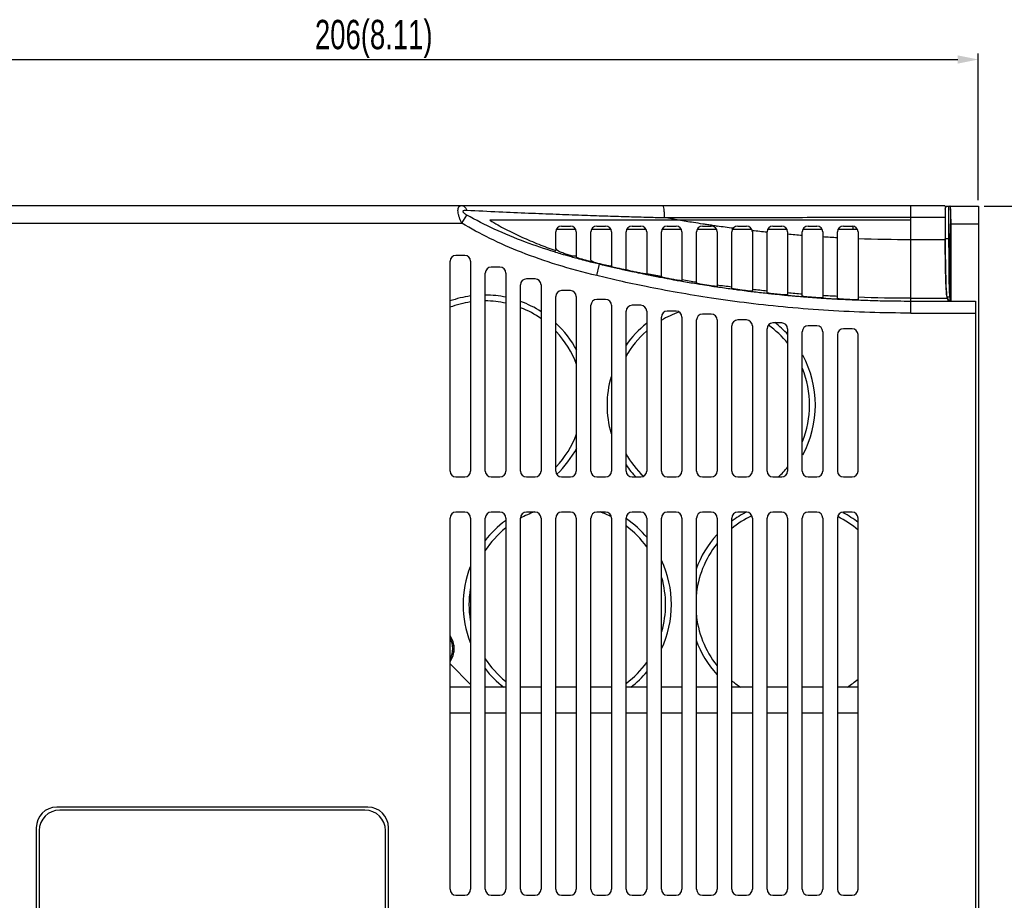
# Model space of a CAD drawing. Header units: millimetres. Extents: x -641 to 119, y -160 to 916.
# Tile 63 of 64: x -209 to -41, y 415 to 565. Entities that reach past the tile are written whole.
import ezdxf

# ---------------------------------------------------------------- set-up
doc = ezdxf.new("R2010")
doc.units = ezdxf.units.MM
doc.header["$LTSCALE"] = 32.67
doc.header["$PDMODE"] = 3
doc.header["$PDSIZE"] = 0.3125
doc.layers.get('0').update_dxf_attribs({"linetype": 'CONTINUOUS'})
doc.layers.get('Defpoints').update_dxf_attribs({"linetype": 'CONTINUOUS'})
doc.layers.add('02___PRT_ALL_AXES', color=7, linetype='CONTINUOUS')
doc.styles.get("Standard").update_dxf_attribs({"font": 'txt', "width": 0.7})
doc.dimstyles.new('DIMSTYLE_1', dxfattribs={"dimtxt": 5, "dimasz": 0.1875, "dimexe": 0.18, "dimexo": 0.0625, "dimgap": 0.09, "dimtad": 1, "dimdsep": 46, "dimtxsty": 'Standard', "dimblk": '_FILLED', "dimblk1": '_FILLED', "dimblk2": '_FILLED', "dimcen": 0.09, "dimadec": 0, "dimazin": 0, "dimtp": 0.01, "dimtm": 0.01, "dimtfac": 1, "dimtofl": 0, "dimtmove": 0, "dimatfit": 3, "dimldrblk": '_FILLED', "dimfxl": 0, "dimtolj": 1, "dimarcsym": 0})

# ---------------------------------------------------------------- blocks, each defined once
blk = doc.blocks.new('_FILLED')
at = {"color": 0, "linetype": 'ByBlock'}
blk.add_solid([(0, 0), (-1, 0.2), (-1, -0.2)], dxfattribs=at)
blk = doc.blocks.new('*D4')
at = {"color": 0, "linetype": 'Continuous', "lineweight": -2}
for p, q in [((-251.54, 532.59), (-251.54, 558.98)), ((-45.54, 534), (-45.54, 558.98)), ((-248.04, 557.98), (-49.04, 557.98))]:
    blk.add_line(p, q, dxfattribs=at)
at = {"layer": 'Defpoints', "color": 0, "linetype": 'Continuous', "lineweight": 0}
for p in [(-45.54, 557.98), (-45.54, 533), (-251.54, 531.59)]:
    blk.add_point(p, dxfattribs=at)
at = {"color": 0, "linetype": 'Continuous', "lineweight": -2, "xscale": 3.5, "yscale": 3.5, "zscale": 3.5, "rotation": 180}
blk.add_blockref('_FILLED', (-251.54, 557.98), dxfattribs=at)
at = {"color": 0, "linetype": 'Continuous', "lineweight": -2, "xscale": 3.5, "yscale": 3.5, "zscale": 3.5}
blk.add_blockref('_FILLED', (-45.54, 557.98), dxfattribs=at)
at = {"color": 0, "linetype": 'Continuous', "insert": (-148.54, 561.48), "char_height": 5, "attachment_point": 5}
blk.add_mtext('\\A1;206(8.11)', dxfattribs=at)
blk = doc.blocks.new('*D5')
at = {"color": 0, "linetype": 'Continuous', "lineweight": -2}
for p, q in [((-44.54, 533), (-25.01, 533)), ((-26.01, 529.5), (-26.01, 291.7)), ((-44.54, 288.2), (-25.01, 288.2))]:
    blk.add_line(p, q, dxfattribs=at)
at = {"layer": 'Defpoints', "color": 0, "linetype": 'Continuous', "lineweight": 0}
for p in [(-45.54, 533), (-45.54, 288.2), (-26.01, 288.2)]:
    blk.add_point(p, dxfattribs=at)
at = {"color": 0, "linetype": 'Continuous', "lineweight": -2, "xscale": 3.5, "yscale": 3.5, "zscale": 3.5}
for p, rotation in [((-26.01, 533), 90), ((-26.01, 288.2), 270)]:
    blk.add_blockref('_FILLED', p, dxfattribs=dict(at, rotation=rotation))
at = {"color": 0, "linetype": 'Continuous', "insert": (-29.51, 410.6), "char_height": 5, "attachment_point": 5, "rotation": 90}
blk.add_mtext('\\A1;244.8(9.65)', dxfattribs=at)

msp = doc.modelspace()

# ---------------------------------------------------------------- linework, layer by layer
at = {"color": 7, "linetype": 'Continuous'}
for p, q in [((-229.537, 533.1), (-51.251, 533.1)), ((-57.037, 514.777), (-57.037, 533.1)), ((-51.229, 533), (-50.399, 533)), ((-51.174, 532.5), (-51.202, 532.5)), ((-51.174, 532.5), (-51.174, 527.444)), ((-50.537, 527.444), (-50.537, 533)), ((-50.339, 533), (-45.537, 533)), ((-45.537, 533), (-45.537, 288.2)), ((-230.337, 530.1), (-133.516, 530.1)), ((-133.515, 530.1), (-132.669, 531.47)), ((-57.037, 531.1), (-51.181, 531.1)), ((-51.181, 531.1), (-51.181, 527.26)), ((-117.537, 525.851), (-117.537, 528.6)), ((-114.127, 529), (-117.452, 529)), ((-116.537, 529.6), (-115.037, 529.6)), ((-114.037, 528.6), (-114.037, 524.595)), ((-111.537, 523.806), (-111.537, 528.6)), ((-108.126, 529), (-111.451, 529)), ((-110.537, 529.6), (-109.037, 529.6)), ((-108.037, 528.6), (-108.037, 522.829)), ((-105.537, 522.212), (-105.537, 528.6)), ((-102.125, 529), (-105.449, 529)), ((-104.537, 529.6), (-103.037, 529.6)), ((-102.037, 528.6), (-102.037, 521.445)), ((-99.537, 520.999), (-99.537, 528.6)), ((-96.125, 529), (-99.449, 529)), ((-98.537, 529.6), (-97.037, 529.6)), ((-96.037, 528.6), (-96.037, 520.311)), ((-93.537, 519.887), (-93.537, 528.6)), ((-90.125, 529), (-93.449, 529)), ((-92.537, 529.6), (-91.037, 529.6)), ((-90.037, 528.6), (-90.037, 519.342)), ((-87.537, 518.987), (-87.537, 528.6)), ((-84.147, 529), (-87.45, 529)), ((-86.537, 529.6), (-85.037, 529.6)), ((-84.037, 528.6), (-84.037, 518.537)), ((-81.537, 518.25), (-81.537, 528.6)), ((-78.124, 529), (-81.449, 529)), ((-80.537, 529.6), (-79.037, 529.6)), ((-78.037, 528.6), (-78.037, 517.895)), ((-75.537, 517.676), (-75.537, 528.6)), ((-72.124, 529), (-75.449, 529)), ((-74.537, 529.6), (-73.037, 529.6)), ((-72.037, 528.6), (-72.037, 517.327)), ((-69.537, 517.262), (-69.537, 528.6)), ((-66.124, 529), (-69.449, 529)), ((-68.537, 529.6), (-67.037, 529.6)), ((-66.932, 529.6), (-66.932, 529)), ((-66.037, 528.6), (-66.037, 517.095)), ((-50.287, 517.03), (-50.287, 530)), ((-50.287, 530), (-45.537, 530)), ((-50.192, 516.828), (-50.192, 530)), ((-51.181, 527.26), (-57.037, 527.26)), ((-50.537, 527.444), (-51.174, 527.444)), ((-135.537, 487.85), (-135.537, 523.6)), ((-133.037, 524.6), (-134.537, 524.6)), ((-132.037, 523.6), (-132.037, 487.85)), ((-127.037, 522.6), (-128.537, 522.6)), ((-110.543, 521.15), (-110.122, 522.894)), ((-110.122, 522.894), (-110.075, 523.087)), ((-105.537, 522.1), (-105.537, 522.129)), ((-129.537, 487.85), (-129.537, 521.6)), ((-126.037, 521.6), (-126.037, 487.85)), ((-121.037, 520.6), (-122.537, 520.6)), ((-123.537, 487.85), (-123.537, 519.6)), ((-120.037, 519.6), (-120.037, 487.85)), ((-115.037, 518.6), (-116.537, 518.6)), ((-117.537, 487.85), (-117.537, 517.6)), ((-114.037, 517.6), (-114.037, 487.85)), ((-109.037, 517.1), (-110.537, 517.1)), ((-69.537, 517.262), (-69.537, 517.175)), ((-57.037, 517.298), (-50.862, 517.298)), ((-46.037, 516.769), (-57.037, 516.769)), ((-50.862, 517.298), (-50.691, 516.871)), ((-50.377, 517.482), (-50.855, 517.482)), ((-50.691, 517.071), (-50.855, 517.482)), ((-50.691, 516.871), (-50.691, 517.071)), ((-50.287, 517.03), (-50.377, 517.482)), ((-50.192, 516.828), (-46.037, 516.828)), ((-46.037, 516.828), (-46.037, 304.368)), ((-111.537, 487.85), (-111.537, 516.1)), ((-108.037, 516.1), (-108.037, 487.85)), ((-105.537, 487.85), (-105.537, 515.1)), ((-103.037, 516.1), (-104.537, 516.1)), ((-102.037, 515.1), (-102.037, 487.85)), ((-97.037, 515.1), (-98.537, 515.1)), ((-99.537, 487.85), (-99.537, 514.1)), ((-96.037, 514.1), (-96.037, 487.85)), ((-93.537, 487.85), (-93.537, 513.6)), ((-91.037, 514.6), (-92.537, 514.6)), ((-90.037, 513.6), (-90.037, 487.85)), ((-85.037, 513.6), (-86.537, 513.6)), ((-57.037, 514.777), (-46.037, 514.777)), ((-87.537, 487.85), (-87.537, 512.6)), ((-84.037, 512.6), (-84.037, 487.85)), ((-81.537, 487.85), (-81.537, 512.1)), ((-79.037, 513.1), (-80.537, 513.1)), ((-78.037, 512.1), (-78.037, 487.85)), ((-73.037, 512.6), (-74.537, 512.6)), ((-67.037, 512.1), (-68.537, 512.1)), ((-75.537, 487.85), (-75.537, 511.6)), ((-72.037, 511.6), (-72.037, 487.85)), ((-69.537, 511.1), (-69.537, 487.85)), ((-66.037, 487.85), (-66.037, 511.1)), ((-134.537, 486.85), (-133.037, 486.85)), ((-128.537, 486.85), (-127.037, 486.85)), ((-122.537, 486.85), (-121.037, 486.85)), ((-116.537, 486.85), (-115.037, 486.85)), ((-110.537, 486.85), (-109.037, 486.85)), ((-104.537, 486.85), (-103.037, 486.85)), ((-98.537, 486.85), (-97.037, 486.85)), ((-92.537, 486.85), (-91.037, 486.85)), ((-86.537, 486.85), (-85.037, 486.85)), ((-80.537, 486.85), (-79.037, 486.85)), ((-74.537, 486.85), (-73.037, 486.85)), ((-68.537, 486.85), (-67.037, 486.85)), ((-135.537, 416.6), (-135.537, 479.85)), ((-133.037, 480.85), (-134.537, 480.85)), ((-132.037, 479.85), (-132.037, 416.6)), ((-129.537, 416.6), (-129.537, 479.85)), ((-127.037, 480.85), (-128.537, 480.85)), ((-126.037, 479.85), (-126.037, 416.6)), ((-123.537, 416.6), (-123.537, 479.85)), ((-121.037, 480.85), (-122.537, 480.85)), ((-120.037, 479.85), (-120.037, 416.6)), ((-117.537, 416.6), (-117.537, 479.85)), ((-115.037, 480.85), (-116.537, 480.85)), ((-114.037, 479.85), (-114.037, 416.6)), ((-111.537, 416.6), (-111.537, 479.85)), ((-109.037, 480.85), (-110.537, 480.85)), ((-108.037, 479.85), (-108.037, 416.6)), ((-105.537, 416.6), (-105.537, 479.85)), ((-103.037, 480.85), (-104.537, 480.85)), ((-102.037, 479.85), (-102.037, 416.6)), ((-99.537, 416.6), (-99.537, 479.85)), ((-97.037, 480.85), (-98.537, 480.85)), ((-96.037, 479.85), (-96.037, 416.6)), ((-93.537, 416.6), (-93.537, 479.85)), ((-91.037, 480.85), (-92.537, 480.85)), ((-90.037, 479.85), (-90.037, 416.6)), ((-87.537, 416.6), (-87.537, 479.85)), ((-85.037, 480.85), (-86.537, 480.85)), ((-84.037, 479.85), (-84.037, 416.6)), ((-81.537, 416.6), (-81.537, 479.85)), ((-79.037, 480.85), (-80.537, 480.85)), ((-78.037, 479.85), (-78.037, 416.6)), ((-75.537, 416.6), (-75.537, 479.85)), ((-73.037, 480.85), (-74.537, 480.85)), ((-72.037, 479.85), (-72.037, 416.6)), ((-69.537, 479.85), (-69.537, 416.6)), ((-67.037, 480.85), (-68.537, 480.85)), ((-66.037, 416.6), (-66.037, 479.85)), ((-134.887, 458.201), (-134.887, 456.999)), ((-132.037, 451.5), (-135.537, 455)), ((-135.537, 451.1), (-132.037, 451.1)), ((-129.537, 451.1), (-126.037, 451.1)), ((-123.537, 451.1), (-120.037, 451.1)), ((-117.537, 451.1), (-114.037, 451.1)), ((-111.537, 451.1), (-108.037, 451.1)), ((-105.537, 451.1), (-102.037, 451.1)), ((-99.537, 451.1), (-96.037, 451.1)), ((-93.537, 451.1), (-90.037, 451.1)), ((-87.537, 451.1), (-84.037, 451.1)), ((-81.537, 451.1), (-78.037, 451.1)), ((-75.537, 451.1), (-72.037, 451.1)), ((-69.537, 451.1), (-66.037, 451.1)), ((-132.037, 446.6), (-135.537, 446.6)), ((-126.037, 446.6), (-129.537, 446.6)), ((-120.037, 446.6), (-123.537, 446.6)), ((-114.037, 446.6), (-117.537, 446.6)), ((-108.037, 446.6), (-111.537, 446.6)), ((-102.037, 446.6), (-105.537, 446.6)), ((-96.037, 446.6), (-99.537, 446.6)), ((-90.037, 446.6), (-93.537, 446.6)), ((-84.037, 446.6), (-87.537, 446.6)), ((-78.037, 446.6), (-81.537, 446.6)), ((-72.037, 446.6), (-75.537, 446.6)), ((-66.037, 446.6), (-69.537, 446.6)), ((-149.537, 430.6), (-202.537, 430.6)), ((-150.037, 430.1), (-202.037, 430.1)), ((-206.037, 427.1), (-206.037, 394.1)), ((-205.537, 426.6), (-205.537, 394.6)), ((-146.537, 394.6), (-146.537, 426.6)), ((-146.037, 394.1), (-146.037, 427.1)), ((-134.537, 415.6), (-133.037, 415.6)), ((-128.537, 415.6), (-127.037, 415.6)), ((-122.537, 415.6), (-121.037, 415.6)), ((-116.537, 415.6), (-115.037, 415.6)), ((-110.537, 415.6), (-109.037, 415.6)), ((-104.537, 415.6), (-103.037, 415.6)), ((-98.537, 415.6), (-97.037, 415.6)), ((-92.537, 415.6), (-91.037, 415.6)), ((-86.537, 415.6), (-85.037, 415.6)), ((-80.537, 415.6), (-79.037, 415.6)), ((-74.537, 415.6), (-73.037, 415.6)), ((-68.537, 415.6), (-67.037, 415.6))]:
    msp.add_line(p, q, dxfattribs=at)
for centre, radius, start, end in [((-116.537, 528.6), 1, 90, 180), ((-115.037, 528.6), 1, 0, 90), ((-110.537, 528.6), 1, 90, 180), ((-109.037, 528.6), 1, 0, 90), ((-104.537, 528.6), 1, 90, 180), ((-103.037, 528.6), 1, 0, 90), ((-98.537, 528.6), 1, 90, 180), ((-97.037, 528.6), 1, 0, 90), ((-92.537, 528.6), 1, 90, 180), ((-91.037, 528.6), 1, 0, 90), ((-86.537, 528.6), 1, 90, 180), ((-85.037, 528.6), 1, 0, 90), ((-80.537, 528.6), 1, 90, 180), ((-79.037, 528.6), 1, 0, 90), ((-74.537, 528.6), 1, 90, 180), ((-73.037, 528.6), 1, 0, 90), ((-68.537, 528.6), 1, 90, 180), ((-67.037, 528.6), 1, 0, 90), ((-134.537, 523.6), 1, 90, 180), ((-133.037, 523.6), 1, 0, 90), ((-128.537, 521.6), 1, 90, 180), ((-127.037, 521.6), 1, 0, 90), ((-122.537, 519.6), 1, 90, 180), ((-121.037, 519.6), 1, 0, 90), ((-116.537, 517.6), 1, 90, 180), ((-115.037, 517.6), 1, 0, 90), ((-129.637, 500.1), 16.75, 98.26594, 110.7075), ((-129.637, 500.1), 17.75, 97.80063, 109.46914), ((-129.637, 500.1), 17.75, 78.2317, 89.6766), ((-129.637, 500.1), 16.75, 77.51933, 89.65607), ((-129.637, 500.1), 17.75, 57.10229, 69.82283), ((-110.537, 516.1), 1, 90, 180), ((-109.037, 516.1), 1, 0, 90), ((-129.637, 500.1), 16.75, 54.81476, 68.54125), ((-104.537, 515.1), 1, 90, 180), ((-103.037, 515.1), 1, 0, 90), ((-98.537, 514.1), 1, 90, 180), ((-97.037, 514.1), 1, 0, 90), ((-91.037, 499.1), 16.75, 109.01003, 120.52555), ((-92.537, 513.6), 1, 90, 180), ((-91.037, 513.6), 1, 0, 90), ((-86.537, 512.6), 1, 90, 180), ((-85.037, 512.6), 1, 0, 90), ((-129.637, 500.1), 17.75, 27.9776, 46.92198), ((-91.037, 499.1), 16.75, 131.12441, 150.50893), ((-91.037, 499.1), 17.75, 128.49257, 144.9058), ((-80.537, 512.1), 1, 90, 180), ((-91.037, 499.1), 16.75, 38.81326, 54.43717), ((-91.037, 499.1), 17.75, 42.57374, 52.45228), ((-79.037, 512.1), 1, 0, 90), ((-74.537, 511.6), 1, 90, 180), ((-73.037, 511.6), 1, 0, 90), ((-68.537, 511.1), 1, 90, 180), ((-67.037, 511.1), 1, 0, 90), ((-129.637, 500.1), 16.75, 20.70414, 43.43696), ((-91.037, 499.1), 17.75, 331.37282, 28.62718), ((-91.037, 499.1), 16.75, 338.18304, 21.81581), ((-91.037, 499.1), 17.75, 164.21044, 195.78956), ((-129.637, 500.1), 16.75, 316.56279, 339.29519), ((-129.637, 500.1), 17.75, 313.86361, 332.02227), ((-91.037, 499.1), 16.75, 209.49113, 226.43228), ((-91.037, 499.1), 17.75, 215.09433, 223.90789), ((-91.037, 499.1), 16.75, 312.90639, 321.18715), ((-134.537, 487.85), 1, 180, 270), ((-133.037, 487.85), 1, 270, 0), ((-128.537, 487.85), 1, 180, 270), ((-127.037, 487.85), 1, 270, 0), ((-122.537, 487.85), 1, 180, 270), ((-121.037, 487.85), 1, 270, 0), ((-116.537, 487.85), 1, 180, 270), ((-115.037, 487.85), 1, 270, 0), ((-110.537, 487.85), 1, 180, 270), ((-109.037, 487.85), 1, 270, 0), ((-104.537, 487.85), 1, 180, 270), ((-103.037, 487.85), 1, 270, 0), ((-98.537, 487.85), 1, 180, 270), ((-97.037, 487.85), 1, 270, 0), ((-92.537, 487.85), 1, 180, 270), ((-91.037, 487.85), 1, 270, 0), ((-86.537, 487.85), 1, 180, 270), ((-85.037, 487.85), 1, 270, 0), ((-80.537, 487.85), 1, 180, 270), ((-79.037, 487.85), 1, 270, 0), ((-74.537, 487.85), 1, 180, 270), ((-73.037, 487.85), 1, 270, 0), ((-68.537, 487.85), 1, 180, 270), ((-67.037, 487.85), 1, 270, 0), ((-134.537, 479.85), 1, 90, 180), ((-133.037, 479.85), 1, 0, 90), ((-128.537, 479.85), 1, 90, 180), ((-127.037, 479.85), 1, 0, 90), ((-122.537, 479.85), 1, 90, 180), ((-115.567, 465.1), 16.75, 109.51348, 118.39939), ((-121.037, 479.85), 1, 0, 90), ((-116.537, 479.85), 1, 90, 180), ((-115.037, 479.85), 1, 0, 90), ((-110.537, 479.85), 1, 90, 180), ((-115.567, 465.1), 16.75, 63.26997, 70.48819), ((-109.037, 479.85), 1, 0, 90), ((-104.537, 479.85), 1, 90, 180), ((-103.037, 479.85), 1, 0, 90), ((-98.537, 479.85), 1, 90, 180), ((-97.037, 479.85), 1, 0, 90), ((-92.537, 479.85), 1, 90, 180), ((-91.037, 479.85), 1, 0, 90), ((-76.937, 465.1), 17.75, 117.21327, 126.89525), ((-76.937, 465.1), 16.75, 115.44428, 129.43276), ((-86.537, 479.85), 1, 90, 180), ((-85.037, 479.85), 1, 0, 90), ((-80.537, 479.85), 1, 90, 180), ((-79.037, 479.85), 1, 0, 90), ((-74.537, 479.85), 1, 90, 180), ((-73.037, 479.85), 1, 0, 90), ((-68.537, 479.85), 1, 90, 180), ((-76.937, 465.1), 16.75, 49.29838, 63.51955), ((-76.937, 465.1), 17.75, 51.90558, 61.90052), ((-67.037, 479.85), 1, 0, 90), ((-115.567, 465.1), 16.75, 128.88162, 146.86221), ((-115.567, 465.1), 17.75, 126.37436, 142.11417), ((-115.567, 465.1), 17.75, 40.01235, 55.384), ((-115.567, 465.1), 16.75, 36.10553, 52.98704), ((-76.937, 465.1), 17.75, 137.90944, 160.02449), ((-76.937, 465.1), 16.75, 141.69958, 175.03802), ((-115.567, 465.1), 17.75, 158.6632, 201.33699), ((-115.567, 465.1), 17.75, 334.80069, 25.19931), ((-115.567, 465.1), 16.75, 344.0886, 15.91284), ((-115.567, 465.1), 16.75, 170.77607, 189.21917), ((-76.937, 465.1), 16.75, 184.95996, 218.30091), ((-138.837, 457.6), 3.75, 331.79496, 28.20504), ((-76.937, 465.1), 17.75, 199.97568, 222.09049), ((-115.567, 465.1), 16.75, 213.13711, 231.11873), ((-115.567, 465.1), 16.75, 307.01311, 323.89537), ((-115.567, 465.1), 17.75, 217.88569, 232.45228), ((-115.567, 465.1), 17.75, 307.5478, 319.98753), ((-76.937, 465.1), 16.75, 230.56765, 237.05897), ((-76.937, 465.1), 16.75, 302.94176, 310.70218), ((-202.537, 427.1), 3.5, 90, 180), ((-202.037, 426.6), 3.5, 90, 180), ((-150.037, 426.6), 3.5, 0, 90), ((-149.537, 427.1), 3.5, 0, 90), ((-134.537, 416.6), 1, 180, 270), ((-133.037, 416.6), 1, 270, 0), ((-128.537, 416.6), 1, 180, 270), ((-127.037, 416.6), 1, 270, 0), ((-122.537, 416.6), 1, 180, 270), ((-121.037, 416.6), 1, 270, 0), ((-116.537, 416.6), 1, 180, 270), ((-115.037, 416.6), 1, 270, 0), ((-110.537, 416.6), 1, 180, 270), ((-109.037, 416.6), 1, 270, 0), ((-104.537, 416.6), 1, 180, 270), ((-103.037, 416.6), 1, 270, 0), ((-98.537, 416.6), 1, 180, 270), ((-97.037, 416.6), 1, 270, 0), ((-92.537, 416.6), 1, 180, 270), ((-91.037, 416.6), 1, 270, 0), ((-86.537, 416.6), 1, 180, 270), ((-85.037, 416.6), 1, 270, 0), ((-80.537, 416.6), 1, 180, 270), ((-79.037, 416.6), 1, 270, 0), ((-74.537, 416.6), 1, 180, 270), ((-73.037, 416.6), 1, 270, 0), ((-68.537, 416.6), 1, 180, 270), ((-67.037, 416.6), 1, 270, 0)]:
    msp.add_arc(centre, radius, start, end, dxfattribs=at)
for points, start_tangent, end_tangent in [([(-133.746, 530.562), (-133.953, 531.056), (-134.102, 531.558), (-134.185, 532.026), (-134.18, 532.425), (-134.105, 532.74), (-133.953, 532.953), (-133.754, 533.067), (-133.536, 533.1)], (-0.4214335, 0.9068593), (1, -0.0001072)), ([(-133.536, 533.1), (-133.213, 533.005), (-132.92, 532.731), (-132.685, 532.303)], (1, -0.0001095), (0.3723055, -0.9281103)), ([(-132.669, 531.47), (-132.897, 531.61), (-133.097, 531.757), (-133.249, 531.904), (-133.329, 532.037), (-133.327, 532.148), (-133.246, 532.231), (-133.095, 532.283), (-132.9, 532.305), (-132.685, 532.303)], (-0.8684157, 0.4958369), (0.9987443, -0.050098)), ([(-132.685, 532.303), (-127.208, 532.042), (-122.147, 531.822), (-117.462, 531.635), (-113.106, 531.474), (-109.113, 531.337), (-105.461, 531.22), (-102.116, 531.12), (-99.038, 531.034)], (0.9987472, -0.0500395), (0.9996378, -0.0269115)), ([(-99.399, 533.1), (-99.258, 532.941), (-99.139, 532.491), (-99.062, 531.82), (-99.038, 531.034)], (1, -0.0000002), (-0.0059161, -0.9999825)), ([(-51.174, 532.5), (-51.107, 532.75), (-50.924, 532.933)], (0, 1), (0.8671284, 0.4980847)), ([(-50.924, 532.933), (-50.674, 533)], (0.8671284, 0.4980847), (1, 0)), ([(-50.379, 532.999), (-50.399, 532.998)], (-1, 0), (-0.989175, -0.1467409)), ([(-50.339, 532.996), (-50.379, 532.999)], (-0.992723, 0.1204205), (-1, 0)), ([(-50.323, 532.847), (-50.309, 532.423), (-50.297, 531.759), (-50.29, 530.927), (-50.287, 530)], (-0.1841533, -0.9828975), (-0.0000096, -1)), ([(-50.339, 532.996), (-50.299, 532.999), (-50.279, 532.998)], (0.9927142, 0.1204928), (0.9891849, -0.1466737)), ([(-50.339, 532.996), (-50.323, 532.847)], (0.9929117, -0.1188544), (-0.1841533, -0.9828975)), ([(-50.192, 530), (-50.196, 530.926), (-50.208, 531.763), (-50.228, 532.427), (-50.252, 532.853), (-50.279, 533)], (0.0000203, 1), (-0.9999999, -0.0004615)), ([(-133.515, 530.1), (-133.746, 530.562)], (-0.4757876, 0.8795602), (-0.4214335, 0.9068593)), ([(-110.543, 521.15), (-117.295, 523.006), (-123.362, 525.126), (-128.774, 527.497), (-133.516, 530.1)], (-0.9720206, 0.2348957), (-0.8506224, 0.5257771)), ([(-117.758, 525.191), (-122.677, 526.874), (-127.996, 529.079), (-132.669, 531.47)], (-0.9544372, 0.2984118), (-0.8683284, 0.4959897)), ([(-126.037, 530.596), (-128.757, 530.6)], (-0.9999992, -0.0012659), (-0.999988, 0.0048937)), ([(-128.757, 530.6), (-126.068, 529.074), (-123.282, 527.715), (-120.432, 526.502), (-117.679, 525.47)], (0.8527587, -0.5223051), (0.9430797, -0.3325667)), ([(-123.537, 530.6), (-123.987, 530.6), (-126.037, 530.596)], (-0.9999995, -0.0009919), (-0.9999992, -0.0012659)), ([(-120.037, 530.6), (-123.537, 530.6)], (-0.9999999, 0.0005012), (-0.9999995, -0.0009919)), ([(-96.564, 530.6), (-102.027, 530.6), (-107.589, 530.6), (-113.179, 530.6), (-118.705, 530.6), (-120.037, 530.6)], (-0.9999993, 0.0011665), (-0.9999999, 0.0005012)), ([(-99.038, 531.034), (-94.439, 531.047), (-89.398, 531.06), (-83.897, 531.072), (-77.923, 531.083), (-71.463, 531.092), (-64.504, 531.098), (-57.037, 531.1)], (0.9999957, 0.0029229), (1, 0)), ([(-96.564, 530.6), (-99.038, 531.034)], (-0.9858339, 0.1677245), (-0.9839823, 0.1782664)), ([(-94.066, 530.189), (-96.565, 530.6)], (-0.9875828, 0.1570994), (-0.9858328, 0.1677309)), ([(-93.986, 530.599), (-96.563, 530.6)], (-1, 0.0001142), (-1, 0.0003048)), ([(-92.485, 529.943), (-94.066, 530.189)], (-0.9886261, 0.1503944), (-0.9875828, 0.1570994)), ([(-57.037, 530.6), (-70.107, 530.6), (-83.297, 530.6), (-93.986, 530.599)], (-0.9999999, 0.0004069), (-1, 0.0001142)), ([(-91.018, 529.724), (-91.861, 529.849), (-92.485, 529.943)], (-0.9895518, 0.1441777), (-0.9886261, 0.1503944)), ([(-90.155, 529.6), (-91.018, 529.724)], (-0.9900771, 0.1405255), (-0.9895518, 0.1441777)), ([(-90.155, 529.6), (-90.096, 529.592), (-90.038, 529.588)], (0.990077, -0.1405258), (0.9901468, -0.140033)), ([(-87.324, 529.216), (-90.055, 529.586)], (-0.9917043, 0.1285399), (-0.9901373, 0.1401004)), ([(-84.013, 528.81), (-84.06, 528.816)], (-0.9934212, 0.1145181), (-0.993398, 0.1147187)), ([(-81.537, 528.538), (-84.013, 528.81)], (-0.9945745, 0.1040271), (-0.9934212, 0.1145181)), ([(-75.537, 527.988), (-78.037, 528.198)], (-0.9969089, 0.0785668), (-0.9960152, 0.0891839)), ([(-69.537, 527.592), (-72.037, 527.738)], (-0.9985912, 0.0530633), (-0.9979699, 0.063687)), ([(-57.037, 527.26), (-66.037, 527.432)], (-1, 0), (-0.9992702, 0.0381975)), ([(-51.181, 527.26), (-51.17, 524.814), (-51.139, 522.516), (-51.089, 520.506), (-51.024, 518.906), (-50.946, 517.815), (-50.862, 517.298)], (0, -1), (0.370707, -0.9287499)), ([(-51.174, 527.26), (-51.174, 527.444)], (-0.0006645, 0.9999998), (0, 1)), ([(-50.939, 517.998), (-51.017, 519.09), (-51.082, 520.689), (-51.132, 522.699), (-51.163, 524.997), (-51.174, 527.26)], (-0.0611466, 0.9981288), (-0.0006645, 0.9999998)), ([(-50.377, 517.482), (-50.419, 517.998), (-50.458, 519.089), (-50.491, 520.688), (-50.516, 522.698), (-50.531, 524.996), (-50.537, 527.444)], (-0.1956562, 0.9806726), (0, 1)), ([(-50.427, 522.85), (-50.443, 523.015), (-50.457, 523.496), (-50.468, 524.221), (-50.474, 525.128), (-50.474, 526.072), (-50.468, 526.978), (-50.457, 527.704), (-50.443, 528.184), (-50.427, 528.35)], (-1, 0), (1, 0)), ([(-50.427, 528.35), (-50.41, 528.184), (-50.396, 527.704), (-50.385, 526.978), (-50.379, 526.072), (-50.379, 525.128), (-50.385, 524.221), (-50.396, 523.496), (-50.41, 523.015), (-50.427, 522.85)], (1, 0), (-1, 0)), ([(-116.717, 524.871), (-117.758, 525.191)], (-0.9574666, 0.2885442), (-0.9544372, 0.2984118)), ([(-117.679, 525.47), (-117.537, 525.42)], (0.9430797, -0.3325667), (0.9437314, -0.3307129)), ([(-117.459, 525.639), (-117.537, 525.851)], (-0.5677166, 0.823224), (0, 1)), ([(-117.537, 525.851), (-117.537, 525.695), (-117.537, 525.551), (-117.537, 525.42)], (-0.0000232, -1), (-0.0000664, -1)), ([(-116.537, 525.076), (-116.908, 525.227), (-117.237, 525.422), (-117.459, 525.639)], (-0.9478224, 0.3187987), (-0.5677166, 0.823224)), ([(-115.037, 524.587), (-115.791, 524.83), (-116.537, 525.076)], (-0.9535565, 0.3012141), (-0.9478224, 0.3187987)), ([(-116.601, 524.837), (-116.717, 524.871)], (-0.9577912, 0.2874648), (-0.9574666, 0.2885442)), ([(-115.089, 524.395), (-116.601, 524.837)], (-0.961816, 0.2736969), (-0.9577912, 0.2874648)), ([(-114.161, 524.135), (-115.089, 524.395)], (-0.9641079, 0.2655108), (-0.961816, 0.2736969)), ([(-114.328, 524.451), (-114.657, 524.49), (-115.037, 524.587)], (-0.9981895, 0.0601472), (-0.9535565, 0.3012141)), ([(-114.037, 524.595), (-114.11, 524.486), (-114.328, 524.451)], (0, -1), (-0.9981895, 0.0601472)), ([(-111.627, 523.467), (-114.161, 524.135)], (-0.9697282, 0.2441869), (-0.9641079, 0.2655108)), ([(-114.037, 524.595), (-114.037, 524.478), (-114.037, 524.372)], (-0.0000488, -1), (0.0000156, -1)), ([(-114.037, 524.372), (-114.037, 524.278)], (0.0000156, -1), (-0.0001109, -1)), ([(-114.037, 524.278), (-112.789, 523.909), (-111.601, 523.576)], (0.9570098, -0.2900557), (0.9644366, -0.2643145)), ([(-110.56, 523.203), (-111.627, 523.467)], (-0.9718393, 0.2356444), (-0.9697282, 0.2441869)), ([(-111.601, 523.576), (-111.537, 523.558)], (0.9644366, -0.2643145), (0.9646162, -0.2636581)), ([(-111.461, 523.676), (-111.537, 523.806)], (-0.7343866, 0.6787314), (0, 1)), ([(-111.537, 523.806), (-111.537, 523.712), (-111.537, 523.629), (-111.537, 523.558)], (-0.0000746, -1), (-0.0001342, -1)), ([(-110.537, 523.29), (-110.917, 523.404), (-111.243, 523.537), (-111.461, 523.676)], (-0.967259, 0.2537915), (-0.7343866, 0.6787314)), ([(-110.075, 523.087), (-110.56, 523.203)], (-0.9727507, 0.2318536), (-0.9718393, 0.2356444)), ([(-109.79, 523.097), (-110.537, 523.29)], (-0.9691198, 0.2465904), (-0.967259, 0.2537915)), ([(-109.047, 522.862), (-109.31, 522.919), (-110.075, 523.087)], (-0.977352, 0.2116203), (-0.9764395, 0.2157915)), ([(-109.052, 522.842), (-110.075, 523.087)], (-0.9730942, 0.2304077), (-0.9720167, 0.2349116)), ([(-109.037, 522.909), (-109.79, 523.097)], (-0.9708996, 0.239487), (-0.9691198, 0.2465904)), ([(-108.086, 522.616), (-109.052, 522.842)], (-0.9740925, 0.2261499), (-0.9730942, 0.2304077)), ([(-108.571, 522.76), (-109.047, 522.862)], (-0.9777681, 0.2096894), (-0.977352, 0.2116203)), ([(-108.327, 522.775), (-108.652, 522.824), (-109.037, 522.909)], (-0.9880559, 0.1540958), (-0.9708976, 0.239495)), ([(-109.037, 522.909), (-108.705, 522.827), (-108.371, 522.747), (-108.037, 522.667)], (0.9708976, -0.2394951), (0.9731153, -0.2303186)), ([(-108.074, 522.653), (-108.571, 522.76)], (-0.9781991, 0.2076693), (-0.9777681, 0.2096894)), ([(-108.037, 522.829), (-108.11, 522.774), (-108.327, 522.775)], (0, -1), (-0.9880559, 0.1540958)), ([(-105.567, 522.046), (-106.299, 522.209), (-108.086, 522.616)], (-0.9766105, 0.2150162), (-0.9740925, 0.2261499)), ([(-107.067, 522.442), (-108.074, 522.653)], (-0.9790595, 0.2035744), (-0.9781991, 0.2076693)), ([(-108.037, 522.667), (-107.552, 522.553), (-107.066, 522.442)], (0.9731007, -0.2303804), (0.9751365, -0.2216052)), ([(-107.067, 522.442), (-106.303, 522.27), (-105.537, 522.1)], (0.9750724, -0.221887), (0.9766854, -0.2146758)), ([(-105.537, 522.129), (-107.064, 522.441)], (-0.980335, 0.1973408), (-0.9790621, 0.203562)), ([(-104.549, 521.824), (-105.567, 522.046)], (-0.9775926, 0.2105058), (-0.9766105, 0.2150162)), ([(-105.537, 522.165), (-105.537, 522.212)], (0.0004632, 0.9999999), (-0.0006809, 0.9999998)), ([(-105.537, 522.129), (-105.537, 522.165)], (-0.0011166, 0.9999994), (0.0004632, 0.9999999)), ([(-104.537, 521.882), (-104.922, 521.972), (-105.245, 522.062), (-105.461, 522.138), (-105.499, 522.15)], (-0.9776003, 0.2104699), (-0.9315711, 0.3635591)), ([(-103.049, 521.507), (-104.549, 521.824)], (-0.9790021, 0.20385), (-0.9775926, 0.2105058)), ([(-103.037, 521.564), (-103.787, 521.722), (-104.537, 521.882)], (-0.9790093, 0.2038155), (-0.9776003, 0.2104699)), ([(-57.037, 514.777), (-64.045, 514.885), (-71.067, 515.209), (-77.977, 515.741), (-84.655, 516.458), (-90.982, 517.32), (-96.844, 518.282), (-102.13, 519.284), (-106.734, 520.264), (-110.543, 521.15)], (-1, 0.0000004), (-0.9720189, 0.2349025)), ([(-102.067, 521.305), (-103.049, 521.507)], (-0.9799005, 0.1994868), (-0.9790021, 0.20385)), ([(-102.328, 521.444), (-102.653, 521.492), (-103.037, 521.564)], (-0.9961248, 0.087951), (-0.9790093, 0.2038155)), ([(-102.037, 521.448), (-102.112, 521.429), (-102.328, 521.444)], (0, -1), (-0.9961248, 0.087951)), ([(-101.735, 521.237), (-102.067, 521.305)], (-0.9801996, 0.1980122), (-0.9799005, 0.1994868)), ([(-99.537, 520.999), (-102.037, 521.451)], (-0.9849515, 0.1728309), (-0.9831036, 0.1830501)), ([(-102.037, 521.448), (-102.037, 521.418), (-102.037, 521.388), (-102.037, 521.359)], (-0.0000005, -1), (-0.0000005, -1)), ([(-102.037, 521.359), (-100.79, 521.108), (-99.537, 520.865)], (0.9798646, -0.1996634), (0.9821732, -0.1879782)), ([(-99.564, 520.81), (-101.735, 521.237)], (-0.9821013, 0.1883536), (-0.9801996, 0.1980122)), ([(-98.547, 520.617), (-99.564, 520.81)], (-0.9829572, 0.1838346), (-0.9821013, 0.1883536)), ([(-99.5, 520.917), (-99.537, 520.954)], (-0.9376874, 0.3474801), (0, 1)), ([(-99.537, 520.954), (-99.537, 520.924), (-99.537, 520.894)], (-0.0000003, -1), (0, -1)), ([(-99.537, 520.894), (-99.537, 520.865)], (0, -1), (-0.0000002, -1)), ([(-98.537, 520.675), (-98.922, 520.755), (-99.245, 520.835), (-99.461, 520.905), (-99.5, 520.917)], (-0.9829608, 0.1838151), (-0.9376874, 0.3474801)), ([(-97.047, 520.342), (-98.547, 520.617)], (-0.9841809, 0.1771666), (-0.9829572, 0.1838346)), ([(-97.037, 520.4), (-97.787, 520.536), (-98.537, 520.675)], (-0.9841845, 0.1771464), (-0.9829608, 0.1838151)), ([(-96.496, 520.243), (-97.047, 520.342)], (-0.9846193, 0.1747138), (-0.9841809, 0.1771666)), ([(-96.329, 520.3), (-96.654, 520.338), (-97.037, 520.4)], (-0.998249, 0.0591526), (-0.9841845, 0.1771464)), ([(-96.06, 520.167), (-96.496, 520.243)], (-0.9849606, 0.1727794), (-0.9846193, 0.1747138)), ([(-96.037, 520.311), (-96.112, 520.291), (-96.329, 520.3)], (0, -1), (-0.998249, 0.0591526)), ([(-93.56, 519.743), (-96.06, 520.167)], (-0.9868423, 0.1616858), (-0.9849606, 0.1727794)), ([(-93.537, 520.022), (-96.037, 520.411)], (-0.9889344, 0.1483532), (-0.9873531, 0.1585365)), ([(-96.037, 520.311), (-96.037, 520.282), (-96.037, 520.252)], (0.0000001, -1), (-0.0000246, -1)), ([(-96.037, 520.252), (-96.037, 520.222)], (-0.0000246, -1), (-0.0000962, -1)), ([(-96.037, 520.222), (-94.79, 520.008), (-93.537, 519.799)], (0.9849912, -0.1726046), (0.9868383, -0.1617102)), ([(-92.546, 519.579), (-93.56, 519.743)], (-0.987568, 0.1571926), (-0.9868423, 0.1616858)), ([(-93.501, 519.852), (-93.537, 519.887)], (-0.9433054, 0.3319262), (0, 1)), ([(-93.537, 519.887), (-93.537, 519.858), (-93.537, 519.828), (-93.537, 519.799)], (0.0000003, -1), (-0.0001072, -1)), ([(-92.537, 519.637), (-92.921, 519.705), (-93.244, 519.777), (-93.461, 519.841), (-93.501, 519.852)], (-0.9875698, 0.1571808), (-0.9433054, 0.3319262)), ([(-91.046, 519.345), (-92.546, 519.579)], (-0.9886016, 0.1505551), (-0.987568, 0.1571926)), ([(-91.037, 519.403), (-91.787, 519.519), (-92.537, 519.637)], (-0.9886025, 0.1505491), (-0.9875698, 0.1571808)), ([(-90.685, 519.29), (-91.046, 519.345)], (-0.9888433, 0.1489593), (-0.9886016, 0.1505551)), ([(-90.329, 519.323), (-90.654, 519.352), (-91.037, 519.403)], (-0.999529, 0.0306889), (-0.9886025, 0.1505491)), ([(-90.056, 519.197), (-90.685, 519.29)], (-0.989258, 0.1461801), (-0.9888433, 0.1489593)), ([(-90.037, 519.342), (-90.112, 519.319), (-90.329, 519.323)], (0, -1), (-0.999529, 0.0306889)), ([(-87.556, 518.841), (-90.056, 519.197)], (-0.9908279, 0.1351298), (-0.989258, 0.1461801)), ([(-87.537, 519.198), (-90.037, 519.523)], (-0.9922811, 0.1240091), (-0.9909613, 0.1341482)), ([(-90.037, 519.342), (-90.037, 519.313), (-90.037, 519.283)], (0.0000006, -1), (-0.000031, -1)), ([(-90.037, 519.283), (-90.037, 519.253)], (-0.000031, -1), (-0.0001141, -1)), ([(-90.037, 519.253), (-88.787, 519.072), (-87.538, 518.899)], (0.98926, -0.1461665), (0.9908388, -0.1350498)), ([(-86.544, 518.706), (-87.556, 518.841)], (-0.9914275, 0.1306577), (-0.9908279, 0.1351298)), ([(-87.537, 518.987), (-87.537, 518.957), (-87.537, 518.928), (-87.538, 518.899)], (0.0000007, -1), (-0.0826424, -0.9965793)), ([(-87.504, 518.953), (-87.537, 518.987)], (-0.9446956, 0.3279484), (0, 1)), ([(-86.537, 518.764), (-86.92, 518.822), (-87.244, 518.885), (-87.46, 518.943), (-87.504, 518.953)], (-0.9914269, 0.1306627), (-0.9446956, 0.3279484)), ([(-85.044, 518.513), (-86.544, 518.706)], (-0.9922786, 0.124029), (-0.9914275, 0.1306577)), ([(-85.037, 518.572), (-85.787, 518.667), (-86.537, 518.764)], (-0.9922782, 0.1240325), (-0.9914269, 0.1306627)), ([(-84.413, 518.435), (-85.044, 518.513)], (-0.9926233, 0.121239), (-0.9922786, 0.124029)), ([(-84.329, 518.51), (-84.654, 518.531), (-85.037, 518.572)], (-0.9999968, 0.0025343), (-0.9922782, 0.1240325)), ([(-84.052, 518.391), (-84.413, 518.435)], (-0.9928168, 0.1196443), (-0.9926233, 0.121239)), ([(-84.037, 518.537), (-84.112, 518.513), (-84.329, 518.51)], (0, -1), (-0.9999968, 0.0025343)), ([(-81.552, 518.104), (-84.052, 518.391)], (-0.9940865, 0.1085909), (-0.9928168, 0.1196443)), ([(-81.537, 518.522), (-84.037, 518.786)], (-0.9950211, 0.099664), (-0.9939525, 0.1098112)), ([(-84.037, 518.537), (-84.037, 518.508), (-84.037, 518.478)], (0.0000009, -1), (-0.0000315, -1)), ([(-84.037, 518.478), (-84.037, 518.449)], (-0.0000315, -1), (-0.0001199, -1)), ([(-84.037, 518.449), (-82.788, 518.302), (-81.537, 518.162)], (0.9928304, -0.1195317), (0.994081, -0.1086411)), ([(-80.543, 517.996), (-81.552, 518.104)], (-0.9945642, 0.1041251), (-0.9940865, 0.1085909)), ([(-81.503, 518.218), (-81.537, 518.25)], (-0.9531544, 0.3024842), (0, 1)), ([(-81.537, 518.25), (-81.537, 518.221), (-81.537, 518.191), (-81.537, 518.162)], (0.000001, -1), (-0.0001162, -1)), ([(-80.537, 518.055), (-80.92, 518.102), (-81.244, 518.156), (-81.46, 518.208), (-81.503, 518.218)], (-0.9945636, 0.1041307), (-0.9531544, 0.3024842)), ([(-79.043, 517.844), (-80.543, 517.996)], (-0.9952369, 0.0974857), (-0.9945642, 0.1041251)), ([(-79.037, 517.903), (-79.787, 517.978), (-80.537, 518.055)], (-0.9952364, 0.0974913), (-0.9945636, 0.1041307)), ([(-78.052, 517.749), (-79.043, 517.844)], (-0.9956568, 0.0930991), (-0.9952369, 0.0974857)), ([(-78.33, 517.861), (-78.655, 517.873), (-79.037, 517.903)], (-0.9996771, -0.0254092), (-0.9952364, 0.0974913)), ([(-78.037, 517.895), (-78.113, 517.869), (-78.33, 517.861)], (0, -1), (-0.9996771, -0.0254092)), ([(-77.794, 517.725), (-78.052, 517.749)], (-0.9957632, 0.0919541), (-0.9956568, 0.0930991)), ([(-75.537, 517.995), (-78.037, 518.197)], (-0.997163, 0.075273), (-0.996343, 0.0854439)), ([(-78.037, 517.895), (-78.037, 517.866), (-78.037, 517.837), (-78.035, 517.807)], (0.000001, -1), (0.0560044, -0.9984305)), ([(-78.035, 517.807), (-76.788, 517.694), (-75.537, 517.588)], (0.9956613, -0.0930516), (0.9966334, -0.0819876)), ([(-75.548, 517.529), (-77.794, 517.725)], (-0.996632, 0.0820043), (-0.9957632, 0.0919541)), ([(-74.541, 517.449), (-75.548, 517.529)], (-0.9969891, 0.077542), (-0.996632, 0.0820043)), ([(-75.504, 517.644), (-75.537, 517.676)], (-0.9574154, 0.2887138), (0, 1)), ([(-75.537, 517.676), (-75.537, 517.646), (-75.537, 517.617), (-75.537, 517.588)], (0.0000011, -1), (-0.0000993, -1)), ([(-74.537, 517.508), (-74.919, 517.544), (-75.243, 517.589), (-75.46, 517.636), (-75.504, 517.644)], (-0.9969886, 0.0775489), (-0.9574154, 0.2887138)), ([(-73.041, 517.337), (-74.541, 517.449)], (-0.9974841, 0.0708912), (-0.9969891, 0.077542)), ([(-73.037, 517.396), (-73.787, 517.451), (-74.537, 517.508)], (-0.9974839, 0.0708933), (-0.9969886, 0.0775489)), ([(-72.048, 517.269), (-73.041, 517.337)], (-0.9977873, 0.0664861), (-0.9974841, 0.0708912)), ([(-72.33, 517.373), (-72.655, 517.376), (-73.037, 517.396)], (-0.9985852, -0.0531752), (-0.9974839, 0.0708933)), ([(-72.037, 517.415), (-72.113, 517.386), (-72.33, 517.373)], (0, -1), (-0.9985852, -0.0531752)), ([(-69.543, 517.116), (-70.944, 517.198), (-72.048, 517.269)], (-0.9984655, 0.0553773), (-0.9977873, 0.0664861)), ([(-69.537, 517.616), (-72.037, 517.756)], (-0.9987069, 0.0508384), (-0.9981366, 0.0610183)), ([(-72.037, 517.327), (-70.785, 517.247), (-69.537, 517.175)], (0.9977957, -0.0663608), (0.9984607, -0.0554643)), ([(-68.539, 517.062), (-69.543, 517.116)], (-0.9987025, 0.0509246), (-0.9984655, 0.0553773)), ([(-69.505, 517.232), (-69.537, 517.262)], (-0.9612293, 0.2757503), (0, 1)), ([(-68.537, 517.121), (-68.919, 517.148), (-69.243, 517.184), (-69.46, 517.224), (-69.505, 517.232)], (-0.9987021, 0.0509315), (-0.9612293, 0.2757503)), ([(-67.039, 516.991), (-68.539, 517.062)], (-0.9990194, 0.0442742), (-0.9987025, 0.0509246)), ([(-67.037, 517.05), (-67.787, 517.084), (-68.537, 517.121)], (-0.9990192, 0.0442802), (-0.9987021, 0.0509315)), ([(-66.043, 516.949), (-67.039, 516.991)], (-0.9992053, 0.0398598), (-0.9990194, 0.0442742)), ([(-66.33, 517.045), (-66.655, 517.04), (-67.037, 517.05)], (-0.9967372, -0.0807149), (-0.9990192, 0.0442802)), ([(-66.037, 517.095), (-66.113, 517.065), (-66.33, 517.045)], (0, -1), (-0.9967372, -0.0807149)), ([(-57.037, 516.769), (-63.984, 516.876), (-66.043, 516.949)], (-1, 0.0000002), (-0.9992053, 0.0398598)), ([(-66.037, 517.095), (-66.037, 517.066), (-66.037, 517.036), (-66.023, 517.007)], (-0.0000184, -1), (0.5720851, -0.8201943)), ([(-57.037, 517.298), (-66.037, 517.463)], (-1, 0), (-0.9993303, 0.0365921)), ([(-66.023, 517.007), (-61.523, 516.873), (-57.037, 516.828)], (0.9992064, -0.0398313), (1, 0.0000581)), ([(-50.855, 517.482), (-50.939, 517.998)], (-0.370707, 0.9287499), (-0.0611466, 0.9981288)), ([(-50.691, 517.071), (-50.635, 517.053), (-50.49, 517.038)], (0.370707, -0.9287499), (0.9944775, -0.1049497)), ([(-50.192, 516.828), (-50.436, 516.834), (-50.619, 516.849), (-50.691, 516.871)], (-1, 0), (-0.370707, 0.9287499)), ([(-50.49, 517.038), (-50.287, 517.03)], (0.9944775, -0.1049497), (0.9998557, -0.0169856))]:
    msp.add_spline(points, degree=3, dxfattribs=dict(at, start_tangent=start_tangent, end_tangent=end_tangent))
at = {"layer": '02___PRT_ALL_AXES', "color": 7, "linetype": 'Continuous'}
msp.add_arc((-138.837, 457.6), 4, 326.44935, 33.55065, dxfattribs=at)

# ---------------------------------------------------------------- dimensions: what is measured, and where the dimension line sits
at = {"color": 7, "linetype": 'Continuous'}
dim = msp.add_linear_dim(base=(-45.537, 557.979), p1=(-251.537, 531.591), p2=(-45.537, 533), text='<>(8.11)', dimstyle='DIMSTYLE_1', override={"dimasz": 3.5, "dimexe": 1, "dimexo": 1, "dimgap": 1}, dxfattribs=at)
dim.commit()
dim.dimension.update_dxf_attribs({"geometry": '*D4', "text_midpoint": (-148.537, 561.479)})
dim = msp.add_linear_dim(base=(-26.008, 288.2), p1=(-45.537, 533), p2=(-45.537, 288.2), angle=90, text='<>(9.65)', dimstyle='DIMSTYLE_1', override={"dimasz": 3.5, "dimexe": 1, "dimexo": 1, "dimgap": 1}, dxfattribs=at)
dim.commit()
dim.dimension.update_dxf_attribs({"geometry": '*D5', "text_midpoint": (-29.508, 410.6)})

doc.saveas('drawing.dxf')
